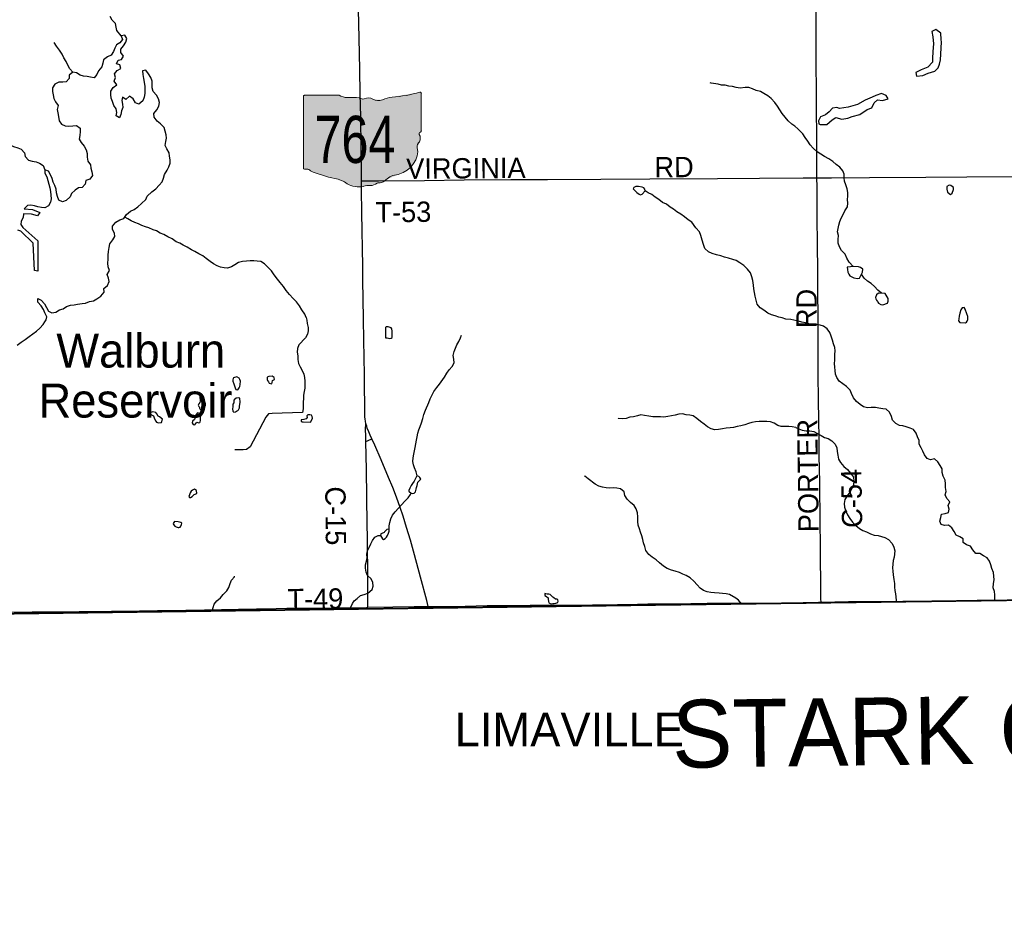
# Model space of a CAD drawing. Header units: feet. Extents: x 2113747 to 2516209, y 960708 to 1356798.
# Tile 29 of 253: x 2336734 to 2351257, y 1086864 to 1099991. Entities that reach past the tile are written whole.
import ezdxf
from ezdxf.enums import TextEntityAlignment as Align

# ---------------------------------------------------------------- set-up
doc = ezdxf.new("R2010")
doc.units = ezdxf.units.FT
doc.header["$LTSCALE"] = 50
doc.header["$MEASUREMENT"] = 0
doc.linetypes.add('OhDOT_USTN3', pattern=[0.22, 0.165, -0.055])
for name, color, linetype in [('0_Xref', 7, 'Continuous'), ('GM_X_Adjacent_County', 251, 'OhDOT_USTN3'), ('GM_X_Adjacent_County_Text', 251, 'Continuous'), ('GM_X_Corporation_Text', 251, 'Continuous'), ('GM_X_County', 251, 'OhDOT_USTN3'), ('GM_X_County_Road', 3, 'Continuous'), ('GM_X_County_Road_Text', 3, 'Continuous'), ('GM_X_Major_Lake', 5, 'Continuous'), ('GM_X_Major_Lake_Text', 5, 'Continuous'), ('GM_X_Minor_Lake', 5, 'Continuous'), ('GM_X_Minor_River', 5, 'Continuous'), ('GM_X_State_Location', 251, 'Continuous'), ('GM_X_State_Route', 1, 'Continuous'), ('GM_X_State_Shield', 251, 'Continuous'), ('GM_X_Township', 251, 'OhDOT_USTN3'), ('GM_X_Township_Road', 4, 'Continuous'), ('GM_X_Township_Road_Text', 4, 'Continuous')]:
    doc.layers.add(name, color=color, linetype=linetype)
doc.styles.add('Styledgn030', font='dgn030.shx')
doc.styles.add('Styledgn031', font='dgn031.shx')

# ---------------------------------------------------------------- blocks, each defined once
blk = doc.blocks.new('DGN_COMPLEXSHAPE30')
at = {"layer": 'GM_X_State_Shield', "color": 7, "linetype": 'Continuous', "lineweight": 13}
for p, q in [((2233845, 1109269), (2233845, 1109269)), ((2233845, 1109269), (2233845, 1108212)), ((2234372, 1109287), (2233862, 1109287)), ((2233862, 1109287), (2233862, 1109287)), ((2234372, 1109287), (2234372, 1109287)), ((2235563, 1109331), (2235563, 1109331)), ((2235585, 1108760), (2235585, 1109313)), ((2235585, 1109313), (2235585, 1109313)), ((2234497, 1109253), (2234497, 1109253)), ((2234674, 1109248), (2234674, 1109248)), ((2234743, 1109236), (2234743, 1109236)), ((2234868, 1109231), (2234868, 1109231)), ((2235011, 1109219), (2235011, 1109219)), ((2235153, 1109259), (2235153, 1109259)), ((2235555, 1108708), (2235555, 1108708)), ((2235572, 1108743), (2235572, 1108743)), ((2235585, 1108760), (2235585, 1108761)), ((2235585, 1108761), (2235585, 1108760)), ((2235559, 1108601), (2235559, 1108601)), ((2235525, 1108516), (2235525, 1108516)), ((2233845, 1108212), (2233845, 1108212)), ((2233861, 1108194), (2233861, 1108194)), ((2233897, 1108196), (2233897, 1108196)), ((2233949, 1108173), (2233949, 1108173)), ((2235244, 1108117), (2235244, 1108117)), ((2234311, 1108061), (2234311, 1108061)), ((2234493, 1107982), (2234493, 1107982)), ((2234933, 1107988), (2234933, 1107988)), ((2234976, 1107993), (2234976, 1107993)), ((2235063, 1108038), (2235063, 1108038)), ((2234734, 1107943), (2234734, 1107943)), ((2234829, 1107954), (2234829, 1107954))]:
    blk.add_line(p, q, dxfattribs=at)
for centre, major_axis, start_param, end_param in [((2233865, 1109271), (20.2, 0), 1.712693, 3.28349), ((2234493, 1109410), (196, 0), 4.042523, 4.731795), ((2234965, 1110727), (1845, 0), 4.814394, 5.042369), ((2235566, 1109315), (19.4, 0), 6.141152, 7.989035), ((2234558, 1108694), (702, 0), 1.404758, 1.657858), ((2234717, 1109276), (56.4, 0), 3.836095, 5.185415), ((2234800, 1109154), (117, 0), 0.950623, 2.079405), ((2234952, 1109322), (141, 0), 4.081561, 5.145723), ((2235201, 1108964), (371, 0), 1.699011, 2.107814), ((2235581, 1108720), (30, 0), 1.883978, 3.671073), ((2235390, 1108650), (180, 0), 5.934695, 6.695948), ((2235565, 1108758), (20.7, 0), 5.05454, 6.418171), ((2235655, 1108529), (131, 0), 2.387724, 3.262537), ((2235069, 1108459), (462, 0), 5.101752, 6.440018), ((2233865, 1108210), (20.3, 0), 3.00124, 4.508301), ((2233868, 1108318), (155, 0), 4.665946, 4.897461), ((2233900, 1108151), (56, 0), 0.519207, 1.627899), ((2234607, 1109100), (1333, 0), 4.195997, 4.488961), ((2235263, 1107915), (253, 0), 1.647645, 2.488434), ((2234209, 1107737), (417, 0), 0.823519, 1.323587), ((2234660, 1108146), (265, 0), 4.026481, 4.996735), ((2234832, 1108067), (141, 0), 4.691044, 5.507374), ((2234960, 1107964), (39.7, 0), 1.147584, 2.315152), ((2234943, 1108110), (149, 0), 4.937069, 5.64225), ((2234813, 1107781), (217, 0), 1.495662, 1.94098)]:
    blk.add_ellipse(centre, major_axis=major_axis, ratio=0.8, start_param=start_param, end_param=end_param, dxfattribs=at)
blk = doc.blocks.new('M1-H5_316')
at = {"layer": 'GM_X_State_Shield', "linetype": 'Continuous', "true_color": 0x1e0000}
h = blk.add_hatch(color=18, dxfattribs=at)
edge = h.paths.add_edge_path(flags=0)
edge.add_line((889, 90), (889, 642))
edge.add_line((889, 642), (889, 643))
edge.add_ellipse((870, 645), major_axis=(19.4, 0), ratio=0.8, start_angle=351.8621, end_angle=457.738)
edge.add_line((868, 660), (868, 660))
edge.add_ellipse((270, 2057), major_axis=(1845, 0), ratio=0.8, start_angle=635.8445, end_angle=648.9065, ccw=False)
edge.add_line((457, 588), (457, 588))
edge.add_ellipse((505, 294), major_axis=(371, 0), ratio=0.8, start_angle=97.3462, end_angle=120.7689)
edge.add_line((315, 549), (315, 549))
edge.add_ellipse((256, 651), major_axis=(141, 0), ratio=0.8, start_angle=593.8562, end_angle=654.8282, ccw=False)
edge.add_line((173, 560), (173, 560))
edge.add_ellipse((104, 484), major_axis=(117, 0), ratio=0.8, start_angle=54.4667, end_angle=119.1411)
edge.add_line((47, 566), (47, 566))
edge.add_ellipse((22, 606), major_axis=(56.4, 0), ratio=0.8, start_angle=579.7921, end_angle=657.1024, ccw=False)
edge.add_line((-22, 577), (-22, 577))
edge.add_ellipse((-138, 23), major_axis=(702, 0), ratio=0.8, start_angle=80.4867, end_angle=94.9883)
edge.add_line((-199, 583), (-199, 583))
edge.add_ellipse((-203, 739), major_axis=(196, 0), ratio=0.8, start_angle=591.6195, end_angle=631.1119, ccw=False)
edge.add_line((-324, 616), (-324, 616))
edge.add_line((-324, 616), (-834, 616))
edge.add_line((-834, 616), (-834, 616))
edge.add_ellipse((-831, 600), major_axis=(20.2, 0), ratio=0.8, start_angle=98.1301, end_angle=188.1301)
edge.add_line((-851, 598), (-851, 598))
edge.add_line((-851, 598), (-851, -459))
edge.add_line((-851, -459), (-851, -459))
edge.add_ellipse((-831, -461), major_axis=(20.3, 0), ratio=0.8, start_angle=171.9584, end_angle=258.3066)
edge.add_line((-835, -477), (-835, -477))
edge.add_ellipse((-828, -353), major_axis=(155, 0), ratio=0.8, start_angle=267.339, end_angle=280.6039)
edge.add_line((-799, -475), (-799, -475))
edge.add_ellipse((-796, -520), major_axis=(56, 0), ratio=0.8, start_angle=389.7484, end_angle=453.2717, ccw=False)
edge.add_line((-747, -497), (-747, -497))
edge.add_ellipse((-89, 430), major_axis=(1333, 0), ratio=0.8, start_angle=240.4129, end_angle=257.1985)
edge.add_line((-384, -610), (-384, -610))
edge.add_ellipse((-487, -933), major_axis=(417, 0), ratio=0.8, start_angle=407.1842, end_angle=435.836, ccw=False)
edge.add_line((-203, -689), (-203, -689))
edge.add_ellipse((-36, -525), major_axis=(265, 0), ratio=0.8, start_angle=230.7004, end_angle=286.2918)
edge.add_line((39, -728), (39, -728))
edge.add_ellipse((117, -890), major_axis=(217, 0), ratio=0.8, start_angle=445.6951, end_angle=471.2099, ccw=False)
edge.add_line((134, -717), (134, -717))
edge.add_ellipse((137, -604), major_axis=(141, 0), ratio=0.8, start_angle=268.777, end_angle=315.5493)
edge.add_line((237, -683), (237, -683))
edge.add_ellipse((264, -706), major_axis=(39.7, 0), ratio=0.8, start_angle=425.7517, end_angle=492.6484, ccw=False)
edge.add_line((280, -677), (280, -677))
edge.add_ellipse((247, -561), major_axis=(149, 0), ratio=0.8, start_angle=282.8732, end_angle=323.2771)
edge.add_line((367, -632), (367, -632))
edge.add_ellipse((568, -755), major_axis=(253, 0), ratio=0.8, start_angle=454.4031, end_angle=502.5768, ccw=False)
edge.add_line((548, -554), (548, -554))
edge.add_ellipse((373, -212), major_axis=(462, 0), ratio=0.8, start_angle=292.3089, end_angle=368.9858)
edge.add_line((829, -154), (829, -154))
edge.add_ellipse((959, -142), major_axis=(131, 0), ratio=0.8, start_angle=496.8065, end_angle=546.9296, ccw=False)
edge.add_line((863, -70), (863, -70))
edge.add_ellipse((694, -21), major_axis=(180, 0), ratio=0.8, start_angle=340.033, end_angle=383.6496)
edge.add_line((859, 37), (859, 37))
edge.add_ellipse((885, 49), major_axis=(30, 0), ratio=0.8, start_angle=467.944, end_angle=570.337, ccw=False)
edge.add_line((876, 72), (876, 72))
edge.add_ellipse((869, 88), major_axis=(20.7, 0), ratio=0.8, start_angle=289.6038, end_angle=367.7341)
edge.add_line((889, 90), (889, 90))
edge.add_line((889, 90), (889, 90))
at = {"layer": 'GM_X_State_Shield', "color": 7, "linetype": 'Continuous', "lineweight": 13}
blk.add_blockref('DGN_COMPLEXSHAPE30', (-2234696, -1108671), dxfattribs=at)
at = {"layer": 'GM_X_State_Shield', "color": 9, "linetype": 'Continuous', "lineweight": 13, "style": 'Styledgn030', "width": 0.767998}
blk.add_text('764', height=696.1, dxfattribs=at).set_placement((-90, -384), align=Align.CENTER)
blk = doc.blocks.new('POR')
at = {"layer": 'GM_X_Adjacent_County', "flags": 128}
blk.add_lwpolyline([(2346501, 996686), (2346283, 996665), (2345680, 996660), (2344145, 996646), (2344130, 996649), (2344060, 996659), (2344005, 996663), (2343946, 996664), (2343923, 996665), (2343899, 996665), (2343806, 996663), (2343772, 996662), (2343731, 996662), (2343640, 996661), (2343440, 996660), (2343358, 996661), (2343347, 996661), (2343337, 996662), (2343275, 996668), (2343254, 996670), (2343129, 996670), (2342883, 996665), (2342703, 996664), (2342492, 996666), (2342051, 996672), (2342025, 996674), (2342005, 996677), (2341988, 996683), (2338743, 996679), (2335510, 996692), (2333434, 996701), (2332100, 996700), (2329181, 996697), (2329152, 995411), (2329124, 994175), (2326840, 994249), (2326566, 994258), (2323302, 994364), (2318495, 994521), (2318418, 991580), (2318389, 990457), (2318357, 989169), (2318255, 985163), (2318188, 982547), (2318166, 981646), (2318061, 978159), (2317909, 973125), (2317887, 972409), (2317774, 968635), (2317750, 967874), (2315491, 967887), (2314260, 967896), (2311196, 967914), (2309088, 967943), (2307368, 967969), (2304256, 968014), (2303811, 968017), (2303354, 968019), (2303003, 968024), (2302648, 968030), (2302233, 968036), (2301830, 968022), (2300402, 968044), (2300069, 968049), (2297101, 968095), (2296592, 968103), (2292919, 968108), (2288216, 968150), (2287501, 968160), (2286951, 968168), (2285626, 968187), (2280722, 968218), (2272659, 968235), (2270238, 968238), (2265711, 968240), (2264331, 968240), (2260640, 968285), (2260946, 968539), (2261456, 968823), (2262477, 969650), (2262984, 969822), (2263502, 969934), (2264011, 970226), (2264085, 970742), (2263732, 971249), (2263225, 971652), (2263021, 971730), (2262781, 971821), (2262721, 971844), (2262214, 971872), (2261703, 971959), (2260105, 972490), (2259584, 972510), (2259079, 972653), (2258559, 972903), (2258050, 972955), (2257525, 973068), (2256998, 973008), (2256626, 972503), (2255796, 970471), (2255025, 968928), (2254521, 968572), (2253837, 968476), (2253355, 968407), (2252800, 968322), (2251259, 968089), (2245496, 967220), (2243670, 966925), (2240387, 966394), (2235785, 965650), (2235507, 965607), (2232817, 965186), (2232372, 965117), (2231408, 964969), (2231146, 964928), (2230233, 964788), (2224423, 963889), (2224410, 963887), (2223431, 963729), (2220392, 963239), (2216348, 962587), (2213677, 962155), (2211388, 961785), (2205329, 960811), (2204689, 960708), (2204662, 968294), (2204646, 972822), (2204646, 972877), (2204618, 980822), (2204600, 985576), (2204621, 987650), (2204548, 994125), (2204539, 995545), (2204528, 997304), (2204524, 998046), (2204498, 1002246), (2204460, 1006231), (2204446, 1007585), (2204396, 1012421), (2204391, 1012891), (2204405, 1018278), (2204394, 1019758), (2204396, 1020517), (2204379, 1020841), (2204391, 1021803), (2204388, 1022494), (2204388, 1022770), (2204388, 1022837), (2204387, 1023044), (2204303, 1026249), (2204359, 1029499), (2204344, 1030439), (2204262, 1034310), (2204255, 1035776), (2204229, 1040690), (2204199, 1046565), (2204184, 1049044), (2204131, 1055650), (2204109, 1058317), (2204108, 1058407), (2204102, 1059211), (2204097, 1059892), (2204085, 1062073), (2204074, 1062671), (2204592, 1062652), (2205426, 1062621), (2210448, 1062486), (2212077, 1062442), (2214252, 1062298), (2216024, 1062234), (2218716, 1062135), (2224371, 1061928), (2226221, 1061860), (2226856, 1061837), (2228638, 1061772), (2234873, 1061544), (2237828, 1061436), (2239174, 1061390), (2240259, 1061347), (2240479, 1061338), (2245773, 1061157), (2247613, 1061077), (2251064, 1060965), (2252022, 1060939), (2254917, 1060860), (2259350, 1060738), (2259905, 1060723), (2262069, 1060670), (2262468, 1060662), (2262494, 1060660), (2262578, 1060658), (2262905, 1060648), (2263523, 1060622), (2264179, 1060605), (2264764, 1060590), (2266030, 1060558), (2267009, 1060529), (2267105, 1064278), (2267119, 1064405), (2267123, 1064546), (2267218, 1067680), (2267224, 1068546), (2267310, 1072879), (2267407, 1076551), (2267570, 1083741), (2267583, 1084035), (2267594, 1084592), (2267628, 1085890), (2267674, 1087762), (2267760, 1089304), (2267778, 1090418), (2268200, 1090405), (2270733, 1090435), (2271751, 1090471), (2272585, 1090487), (2273842, 1090511), (2274067, 1090515), (2275300, 1090545), (2275354, 1090544), (2275965, 1090561), (2276111, 1090564), (2279737, 1090638), (2280571, 1090646), (2281184, 1090660), (2283974, 1090692), (2287536, 1090733), (2291695, 1090779), (2294190, 1090795), (2294565, 1090800), (2298147, 1090820), (2299145, 1090827), (2299895, 1090831), (2301402, 1090840), (2307056, 1090903), (2313863, 1090917), (2318107, 1090974), (2324108, 1091056), (2326732, 1091091), (2326938, 1091094), (2328615, 1091117), (2328725, 1091118), (2331837, 1091161), (2333216, 1091180), (2335157, 1091206), (2341799, 1091296), (2342697, 1091308), (2345661, 1091348), (2348514, 1091386), (2352195, 1091435), (2355371, 1091477), (2358848, 1091522), (2358880, 1089100), (2358989, 1081862), (2359077, 1075795), (2359100, 1074264), (2359117, 1073113), (2359120, 1072859), (2359123, 1070999), (2359121, 1070553), (2359149, 1069014), (2359151, 1068908), (2359157, 1068672), (2359167, 1068297), (2359175, 1067907), (2359177, 1067589), (2359186, 1066908), (2359192, 1066862), (2359197, 1066642), (2359199, 1066419), (2359201, 1066097), (2359204, 1065780), (2359209, 1065466), (2359220, 1064937), (2359220, 1064806), (2359227, 1064612), (2359227, 1064330), (2359261, 1063309), (2359263, 1063113), (2359267, 1062870), (2359287, 1061492), (2359309, 1060000), (2359372, 1054688), (2359375, 1054438), (2359384, 1053642), (2359405, 1051846), (2359411, 1051373), (2359435, 1049379), (2359498, 1044029), (2359500, 1043884), (2359531, 1041219), (2359561, 1038682), (2359563, 1038569), (2359598, 1035611), (2359633, 1032629), (2359687, 1028035), (2359700, 1026946), (2359745, 1022879), (2359781, 1019525), (2359871, 1011833), (2360041, 1004528), (2360047, 1003475), (2360075, 1000767), (2360086, 1000743), (2360092, 1000724), (2360095, 1000700), (2360092, 1000665), (2360090, 1000651), (2360085, 1000617), (2360080, 1000554), (2360079, 1000500), (2360082, 1000454), (2360084, 1000441), (2360087, 1000429), (2360088, 1000406), (2360088, 1000358), (2360097, 998033), (2360102, 996698), (2359652, 996691), (2358952, 996686), (2358943, 996687), (2358419, 996691), (2358033, 996691), (2357318, 996684), (2357119, 996682), (2357033, 996681), (2356729, 996679), (2356356, 996674), (2355850, 996669), (2355636, 996665), (2355399, 996667), (2355207, 996668), (2354923, 996669), (2354630, 996666), (2354311, 996664), (2353876, 996661), (2353810, 996664), (2353790, 996667), (2353730, 996667), (2353580, 996667), (2353354, 996664), (2353227, 996661), (2352936, 996661), (2352543, 996665), (2351984, 996653), (2350868, 996644), (2350165, 996644), (2349779, 996645), (2349617, 996647), (2349487, 996647), (2349403, 996652), (2349327, 996658), (2349265, 996660), (2349206, 996662), (2349161, 996661), (2349080, 996658), (2348736, 996661), (2347330, 996649), (2347068, 996654), (2346837, 996655), (2346771, 996660), (2346660, 996673), (2346582, 996686), (2346523, 996692), (2346501, 996686)], dxfattribs=at)
at = {"layer": 'GM_X_County', "flags": 128}
blk.add_lwpolyline([(2353397, 1222451), (2356858, 1222526), (2358764, 1222568), (2364180, 1222723), (2365829, 1222755), (2369645, 1222836), (2372194, 1222881), (2374472, 1222924), (2379690, 1223029), (2379735, 1219826), (2379742, 1219374), (2379833, 1216178), (2380014, 1209139), (2380003, 1203413), (2380022, 1202249), (2380179, 1195356), (2380181, 1194352), (2380359, 1187412), (2380412, 1186569), (2380419, 1184193), (2380463, 1181823), (2380682, 1170163), (2380746, 1166807), (2380771, 1165044), (2380824, 1161382), (2380824, 1161039), (2380878, 1157552), (2380892, 1156694), (2381026, 1152330), (2381034, 1152023), (2381158, 1145150), (2381235, 1140057), (2381269, 1137568), (2381334, 1132856), (2381336, 1132676), (2381343, 1132210), (2381380, 1130882), (2381388, 1130504), (2381409, 1129491), (2381422, 1128859), (2381524, 1123853), (2381544, 1122872), (2381624, 1118858), (2381679, 1116097), (2382044, 1104151), (2382074, 1096083), (2382125, 1091787), (2380307, 1091766), (2379221, 1091753), (2378988, 1091751), (2374063, 1091696), (2368829, 1091637), (2365146, 1091594), (2364291, 1091584), (2363494, 1091575), (2360811, 1091544), (2360599, 1091542), (2358848, 1091522), (2355371, 1091477), (2352195, 1091435), (2348514, 1091386), (2345661, 1091348), (2342697, 1091308), (2341799, 1091296), (2335157, 1091206), (2333216, 1091180), (2331837, 1091161), (2328725, 1091118), (2328615, 1091117), (2326938, 1091094), (2326732, 1091091), (2324108, 1091056), (2318107, 1090974), (2313863, 1090917), (2307056, 1090903), (2301402, 1090840), (2299895, 1090831), (2299145, 1090827), (2298147, 1090820), (2294565, 1090800), (2294190, 1090795), (2291695, 1090779), (2287536, 1090733), (2283974, 1090692), (2281184, 1090660), (2280571, 1090646), (2279737, 1090638), (2276111, 1090564), (2275965, 1090561), (2275354, 1090544), (2275300, 1090545), (2274067, 1090515), (2274049, 1092053), (2274045, 1093010), (2274019, 1094549), (2274003, 1096382), (2273944, 1101977), (2273923, 1103969), (2273928, 1105260), (2273895, 1107881), (2273890, 1108659), (2273892, 1109492), (2273890, 1109708), (2273889, 1109866), (2273885, 1110318), (2273884, 1110420), (2273881, 1110748), (2273878, 1111173), (2273872, 1111794), (2273868, 1112294), (2273861, 1113069), (2273860, 1113281), (2273857, 1113575), (2273857, 1113636), (2273852, 1114201), (2273851, 1114281), (2273848, 1114656), (2273845, 1115019), (2273878, 1116829), (2273877, 1118817), (2273859, 1119170), (2273866, 1121327), (2273809, 1124393), (2273800, 1125028), (2273794, 1125938), (2273794, 1126045), (2273791, 1126395), (2273784, 1127599), (2273782, 1127896), (2273782, 1128013), (2273776, 1128908), (2273762, 1131307), (2273735, 1134958), (2273727, 1137672), (2273708, 1143906), (2273707, 1144117), (2273652, 1147706), (2273648, 1148193), (2273645, 1148717), (2273636, 1149823), (2273632, 1150488), (2273596, 1155295), (2273585, 1158808), (2273560, 1160546), (2273539, 1163372), (2273486, 1167056), (2273465, 1168621), (2273462, 1168895), (2273426, 1173044), (2273428, 1173104), (2273415, 1174720), (2273392, 1176176), (2273394, 1176620), (2273384, 1177023), (2273358, 1177776), (2273351, 1179125), (2273359, 1179654), (2273321, 1182083), (2273216, 1187364), (2273164, 1190519), (2273176, 1191453), (2273228, 1192712), (2273152, 1195400), (2273193, 1198453), (2273071, 1206556), (2272991, 1215563), (2272975, 1216501), (2272977, 1217406), (2272968, 1218487), (2272962, 1219225), (2272959, 1219527), (2272955, 1219996), (2272952, 1220381), (2272949, 1220734), (2272946, 1221095), (2272941, 1221646), (2274226, 1221624), (2276584, 1221584), (2279436, 1221567), (2287284, 1221586), (2287634, 1221587), (2288155, 1221588), (2289133, 1221589), (2291838, 1221592), (2294724, 1221588), (2295595, 1221591), (2298613, 1221605), (2299175, 1221609), (2303374, 1221676), (2308426, 1221766), (2313088, 1221841), (2315600, 1221874), (2319071, 1221920), (2326584, 1222061), (2327982, 1222076), (2333341, 1222133), (2335682, 1222157), (2338510, 1222201), (2341239, 1222245), (2343737, 1222286), (2344324, 1222288), (2349300, 1222361), (2350843, 1222395), (2353397, 1222451)], dxfattribs=at)
at = {"layer": 'GM_X_County_Road', "flags": 128}
for points in [[(2348494, 1097658), (2348493, 1097857), (2348490, 1098254), (2348487, 1098684), (2348486, 1098969), (2348483, 1099314), (2348481, 1099711), (2348480, 1100134), (2348478, 1100449), (2348478, 1100639), (2348477, 1100997), (2348473, 1101394), (2348468, 1101791), (2348463, 1102175), (2348456, 1102834), (2348447, 1103313), (2348441, 1103621), (2348438, 1104002), (2348434, 1104307)], [(2348554, 1091396), (2348552, 1091446), (2348551, 1091731), (2348548, 1091993), (2348547, 1092239), (2348541, 1092570), (2348536, 1093164), (2348527, 1093561), (2348526, 1093748), (2348519, 1094150), (2348517, 1094314), (2348513, 1094825), (2348510, 1095209), (2348510, 1095406), (2348509, 1095685), (2348507, 1095895), (2348506, 1096338), (2348503, 1096617), (2348498, 1097132), (2348495, 1097526), (2348494, 1097658)], [(2341840, 1093768), (2341838, 1093840), (2341835, 1093954), (2341836, 1093979), (2341838, 1094000), (2341840, 1094031)], [(2341840, 1093768), (2341874, 1093783), (2341928, 1093805)], [(2341871, 1091320), (2341871, 1091394), (2341870, 1091725), (2341865, 1092344), (2341861, 1092548), (2341849, 1093351), (2341840, 1093768)]]:
    blk.add_lwpolyline(points, dxfattribs=at)
at = {"layer": 'GM_X_Major_Lake'}
for p, q in [((2336907, 1097120), (2336789, 1097124)), ((2336800, 1097201), (2336922, 1097190)), ((2336999, 1097097), (2336907, 1097120)), ((2336922, 1097190), (2337033, 1097147)), ((2337033, 1097147), (2336999, 1097097)), ((2336779, 1096924), (2337000, 1096728)), ((2336934, 1096695), (2336750, 1096871)), ((2336951, 1096292), (2336934, 1096695)), ((2337000, 1096728), (2337003, 1096281)), ((2337003, 1096281), (2336951, 1096292))]:
    blk.add_line(p, q, dxfattribs=at)
at = {"layer": 'GM_X_Major_Lake', "flags": 128}
for points in [[(2338064, 1096685), (2338107, 1096740), (2338135, 1096790), (2338130, 1096842), (2338104, 1096894), (2338103, 1096944), (2338152, 1097001), (2338212, 1097036), (2338272, 1097058), (2338311, 1097115), (2338366, 1097166), (2338422, 1097189), (2338478, 1097230), (2338533, 1097280), (2338594, 1097337), (2338616, 1097388), (2338683, 1097449), (2338744, 1097496), (2338790, 1097548), (2338835, 1097599), (2338856, 1097653), (2338868, 1097706), (2338909, 1097768), (2338936, 1097819), (2338952, 1097873), (2338953, 1097923), (2338944, 1097977), (2338940, 1098027), (2338903, 1098083), (2338881, 1098135), (2338888, 1098191), (2338901, 1098242), (2338895, 1098292), (2338880, 1098346), (2338865, 1098398), (2338811, 1098453), (2338760, 1098494), (2338716, 1098554), (2338713, 1098604), (2338758, 1098659), (2338788, 1098713), (2338795, 1098770), (2338782, 1098824), (2338754, 1098877), (2338703, 1098929), (2338690, 1098985), (2338690, 1099035), (2338687, 1099085), (2338667, 1099137), (2338636, 1099193), (2338595, 1099244), (2338543, 1099236), (2338550, 1099182), (2338559, 1099124), (2338572, 1099068), (2338580, 1099006), (2338581, 1098903), (2338568, 1098845), (2338551, 1098795), (2338493, 1098744), (2338443, 1098763), (2338408, 1098825), (2338354, 1098862), (2338301, 1098812), (2338250, 1098847), (2338239, 1098797), (2338251, 1098745), (2338256, 1098695), (2338237, 1098644), (2338225, 1098592), (2338206, 1098540), (2338156, 1098571), (2338167, 1098621), (2338158, 1098673), (2338124, 1098725), (2338101, 1098783), (2338082, 1098835), (2338078, 1098885), (2338079, 1098935), (2338113, 1098990), (2338168, 1099031), (2338127, 1099082), (2338149, 1099137), (2338130, 1099190), (2338171, 1099243), (2338225, 1099268), (2338212, 1099324), (2338162, 1099339), (2338184, 1099392), (2338236, 1099402), (2338267, 1099453), (2338228, 1099505), (2338228, 1099555), (2338263, 1099605), (2338300, 1099660), (2338314, 1099712), (2338285, 1099764), (2338233, 1099751), (2338252, 1099699), (2338213, 1099647), (2338161, 1099622)], [(2338161, 1099622), (2338138, 1099570), (2338118, 1099519), (2338083, 1099467), (2338031, 1099442), (2337972, 1099397), (2337960, 1099347), (2337945, 1099294), (2337896, 1099234), (2337872, 1099183), (2337831, 1099133), (2337779, 1099140), (2337729, 1099153), (2337677, 1099155), (2337624, 1099172), (2337572, 1099206), (2337516, 1099215), (2337462, 1099174), (2337465, 1099124), (2337420, 1099073), (2337368, 1099067), (2337310, 1099068), (2337252, 1099039), (2337219, 1098987), (2337217, 1098932), (2337228, 1098880), (2337237, 1098828), (2337261, 1098777), (2337302, 1098725), (2337289, 1098667), (2337295, 1098617), (2337308, 1098561), (2337315, 1098498), (2337349, 1098447), (2337403, 1098423), (2337453, 1098420), (2337517, 1098425), (2337571, 1098431), (2337626, 1098390), (2337624, 1098340), (2337621, 1098284), (2337612, 1098229), (2337640, 1098178), (2337685, 1098122), (2337712, 1098068), (2337728, 1098014), (2337727, 1097960), (2337740, 1097904), (2337780, 1097851), (2337783, 1097798), (2337799, 1097744), (2337808, 1097690), (2337767, 1097638), (2337711, 1097619), (2337700, 1097565), (2337654, 1097512), (2337602, 1097509), (2337551, 1097477), (2337499, 1097428), (2337478, 1097377), (2337417, 1097323), (2337365, 1097302), (2337309, 1097327), (2337294, 1097383), (2337279, 1097437), (2337271, 1097489), (2337250, 1097543), (2337229, 1097595), (2337215, 1097647), (2337186, 1097699), (2337159, 1097753), (2337107, 1097776), (2337106, 1097724), (2337132, 1097672), (2337151, 1097618), (2337162, 1097564), (2337180, 1097510), (2337187, 1097456), (2337192, 1097402), (2337198, 1097348), (2337189, 1097296), (2337158, 1097245), (2337104, 1097216), (2337054, 1097220), (2337002, 1097231), (2336950, 1097245), (2336899, 1097254), (2336848, 1097251), (2336800, 1097201)], [(2336789, 1097124), (2336784, 1097074), (2336754, 1097019), (2336751, 1096967), (2336779, 1096924)], [(2336750, 1096871), (2336738, 1096875), (2336706, 1096886)], [(2337103, 1095533), (2337126, 1095564), (2337135, 1095608), (2337106, 1095664), (2337084, 1095716), (2337053, 1095768), (2337003, 1095821), (2337000, 1095875), (2337052, 1095854), (2337101, 1095797), (2337128, 1095745), (2337158, 1095691), (2337210, 1095664), (2337266, 1095676), (2337322, 1095707), (2337374, 1095722), (2337425, 1095758), (2337485, 1095777), (2337537, 1095782), (2337589, 1095795), (2337653, 1095801), (2337707, 1095810), (2337766, 1095831), (2337822, 1095840), (2337874, 1095870), (2337931, 1095913), (2337981, 1095968), (2337976, 1096022), (2338027, 1096067), (2338053, 1096125), (2338042, 1096177), (2338026, 1096229), (2338057, 1096288), (2338038, 1096342), (2338032, 1096400), (2338039, 1096456), (2338040, 1096516), (2338045, 1096572), (2338055, 1096631), (2338064, 1096685)], [(2336698, 1095189), (2336754, 1095234), (2336815, 1095273), (2336875, 1095314), (2336930, 1095353), (2336981, 1095395), (2337033, 1095440), (2337080, 1095491), (2337103, 1095533)]]:
    blk.add_lwpolyline(points, dxfattribs=at)
at = {"layer": 'GM_X_Minor_Lake'}
for p, q in [((2350315, 1099397), (2350332, 1099658)), ((2349234, 1098665), (2349304, 1098688)), ((2350409, 1097530), (2350409, 1097488)), ((2345838, 1097440), (2345872, 1097416)), ((2349105, 1096344), (2349035, 1096351)), ((2349465, 1095783), (2349535, 1095810)), ((2350600, 1095521), (2350684, 1095518)), ((2342131, 1095295), (2342155, 1095294)), ((2339894, 1094616), (2339913, 1094560)), ((2340456, 1094731), (2340408, 1094727)), ((2339977, 1094285), (2339984, 1094346)), ((2339434, 1094245), (2339467, 1094281)), ((2338721, 1094101), (2338741, 1094066)), ((2339402, 1094078), (2339403, 1094121)), ((2341021, 1094052), (2341043, 1094084)), ((2339262, 1093033), (2339249, 1093008)), ((2342485, 1093023), (2342501, 1093009)), ((2339042, 1092507), (2339069, 1092499)), ((2342101, 1092420), (2342061, 1092403)), ((2344527, 1091441), (2344534, 1091405))]:
    blk.add_line(p, q, dxfattribs=at)
at = {"layer": 'GM_X_Minor_Lake', "flags": 128}
for points in [[(2350332, 1099658), (2350325, 1099698), (2350321, 1099792), (2350246, 1099845), (2350186, 1099818), (2350204, 1099738), (2350212, 1099636), (2350202, 1099519), (2350198, 1099417), (2350197, 1099366), (2350131, 1099291), (2350030, 1099249), (2349954, 1099209), (2349963, 1099157), (2350053, 1099169), (2350135, 1099201), (2350234, 1099233), (2350283, 1099278), (2350302, 1099336), (2350315, 1099397)], [(2349304, 1098688), (2349338, 1098763), (2349385, 1098808), (2349458, 1098796), (2349543, 1098822), (2349516, 1098871), (2349446, 1098900), (2349364, 1098874), (2349306, 1098849), (2349207, 1098803), (2349092, 1098740), (2348955, 1098699), (2348825, 1098679), (2348785, 1098696), (2348725, 1098685), (2348672, 1098630), (2348619, 1098588), (2348547, 1098559), (2348514, 1098496), (2348519, 1098456), (2348539, 1098444), (2348641, 1098446), (2348718, 1098514), (2348770, 1098545), (2348860, 1098521), (2348948, 1098537), (2349012, 1098562), (2349125, 1098592), (2349234, 1098665)], [(2345872, 1097416), (2345890, 1097406), (2345914, 1097415), (2345961, 1097463), (2345957, 1097491), (2345941, 1097509), (2345913, 1097519), (2345861, 1097530), (2345823, 1097528), (2345791, 1097515), (2345785, 1097495), (2345805, 1097469), (2345838, 1097440)], [(2350409, 1097488), (2350420, 1097444), (2350461, 1097409), (2350490, 1097433), (2350507, 1097484), (2350506, 1097516), (2350470, 1097543), (2350445, 1097548), (2350409, 1097530)], [(2349035, 1096351), (2348940, 1096339), (2348942, 1096305), (2348949, 1096265), (2348964, 1096237), (2348978, 1096209), (2349039, 1096184), (2349091, 1096173), (2349119, 1096178), (2349167, 1096267), (2349168, 1096309), (2349136, 1096336), (2349105, 1096344)], [(2349535, 1095810), (2349546, 1095837), (2349542, 1095875), (2349529, 1095901), (2349502, 1095950), (2349400, 1095956), (2349372, 1095932), (2349359, 1095889), (2349363, 1095871), (2349374, 1095853), (2349386, 1095832), (2349390, 1095824), (2349403, 1095810), (2349435, 1095786), (2349465, 1095783)], [(2350684, 1095518), (2350698, 1095527), (2350711, 1095541), (2350721, 1095569), (2350718, 1095611), (2350703, 1095649), (2350680, 1095719), (2350663, 1095743), (2350635, 1095740), (2350614, 1095710), (2350599, 1095661), (2350592, 1095615), (2350585, 1095575), (2350583, 1095549), (2350600, 1095521)], [(2342155, 1095294), (2342191, 1095288), (2342211, 1095290), (2342227, 1095303), (2342227, 1095325), (2342230, 1095359), (2342230, 1095393), (2342225, 1095427), (2342215, 1095443), (2342183, 1095456), (2342167, 1095460), (2342139, 1095458), (2342129, 1095450), (2342131, 1095295)], [(2339913, 1094560), (2339921, 1094536), (2339949, 1094528), (2339971, 1094557), (2339981, 1094577), (2339988, 1094607), (2339990, 1094655), (2339983, 1094683), (2339969, 1094703), (2339937, 1094722), (2339889, 1094706), (2339881, 1094698), (2339877, 1094678), (2339880, 1094656), (2339894, 1094616)], [(2340408, 1094727), (2340392, 1094723), (2340385, 1094710), (2340385, 1094682), (2340391, 1094666), (2340403, 1094645), (2340414, 1094629), (2340454, 1094619), (2340456, 1094635), (2340463, 1094665), (2340491, 1094682), (2340485, 1094710), (2340456, 1094731)], [(2339467, 1094281), (2339477, 1094299), (2339477, 1094317), (2339476, 1094331), (2339460, 1094345), (2339432, 1094367), (2339422, 1094385), (2339420, 1094399), (2339423, 1094415), (2339429, 1094437), (2339419, 1094465), (2339405, 1094471), (2339395, 1094453), (2339393, 1094424), (2339393, 1094412), (2339394, 1094380), (2339394, 1094362), (2339390, 1094344), (2339377, 1094322), (2339365, 1094304), (2339377, 1094283), (2339385, 1094271), (2339386, 1094261), (2339392, 1094248), (2339408, 1094232), (2339434, 1094245)], [(2339984, 1094346), (2339984, 1094368), (2339981, 1094384), (2339979, 1094404), (2339957, 1094412), (2339925, 1094408), (2339899, 1094383), (2339892, 1094365), (2339890, 1094339), (2339878, 1094319), (2339877, 1094279), (2339871, 1094247), (2339878, 1094213), (2339892, 1094199), (2339918, 1094203), (2339930, 1094213), (2339950, 1094222), (2339963, 1094236), (2339975, 1094262), (2339977, 1094285)], [(2338741, 1094066), (2338751, 1094053), (2338783, 1094041), (2338825, 1094048), (2338840, 1094098), (2338794, 1094130), (2338776, 1094142), (2338759, 1094177), (2338741, 1094195), (2338697, 1094203), (2338655, 1094192), (2338667, 1094164), (2338706, 1094147), (2338721, 1094101)], [(2339403, 1094121), (2339404, 1094146), (2339402, 1094155), (2339393, 1094182), (2339359, 1094188), (2339335, 1094163), (2339329, 1094143), (2339321, 1094125), (2339310, 1094093), (2339284, 1094066), (2339277, 1094044), (2339293, 1094018), (2339315, 1094013), (2339347, 1094050), (2339360, 1094049), (2339374, 1094044), (2339390, 1094048), (2339396, 1094058), (2339402, 1094078)], [(2341043, 1094084), (2341045, 1094088), (2341052, 1094110), (2341050, 1094136), (2341036, 1094156), (2341014, 1094162), (2340984, 1094162), (2340970, 1094143), (2340974, 1094121), (2340959, 1094101), (2340923, 1094093), (2340885, 1094086), (2340885, 1094072), (2340887, 1094062), (2340899, 1094058), (2340915, 1094056), (2341021, 1094052)], [(2342501, 1093009), (2342507, 1093006), (2342529, 1093000), (2342553, 1093003), (2342570, 1093023), (2342580, 1093065), (2342588, 1093089), (2342597, 1093118), (2342604, 1093166), (2342650, 1093210), (2342637, 1093236), (2342621, 1093250), (2342599, 1093258), (2342585, 1093252), (2342568, 1093209), (2342550, 1093183), (2342529, 1093149), (2342507, 1093118), (2342488, 1093080), (2342472, 1093044), (2342472, 1093028), (2342483, 1093024), (2342485, 1093023)], [(2339249, 1093008), (2339237, 1092982), (2339228, 1092957), (2339240, 1092938), (2339254, 1092940), (2339278, 1092956), (2339307, 1092987), (2339347, 1093001), (2339340, 1093045), (2339310, 1093063), (2339282, 1093048), (2339265, 1093036), (2339262, 1093033)], [(2339069, 1092499), (2339080, 1092499), (2339100, 1092501), (2339112, 1092515), (2339123, 1092541), (2339125, 1092563), (2339109, 1092571), (2339073, 1092583), (2339019, 1092588), (2338999, 1092556), (2339002, 1092542), (2339024, 1092518), (2339042, 1092507)], [(2342061, 1092403), (2342058, 1092381), (2342070, 1092357), (2342084, 1092331), (2342098, 1092323), (2342124, 1092336), (2342144, 1092356), (2342160, 1092382), (2342173, 1092413), (2342185, 1092445), (2342182, 1092471), (2342150, 1092470), (2342121, 1092440), (2342117, 1092432), (2342111, 1092424), (2342101, 1092420)], [(2344534, 1091405), (2344538, 1091385), (2344558, 1091375), (2344576, 1091373), (2344600, 1091376), (2344618, 1091378), (2344640, 1091380), (2344670, 1091389), (2344675, 1091413), (2344669, 1091429), (2344655, 1091438), (2344639, 1091442), (2344613, 1091458), (2344599, 1091472), (2344576, 1091489), (2344556, 1091509), (2344538, 1091515), (2344514, 1091515), (2344492, 1091518), (2344480, 1091522), (2344480, 1091516), (2344480, 1091492), (2344505, 1091482), (2344527, 1091461), (2344527, 1091441)]]:
    blk.add_lwpolyline(points, dxfattribs=at)
at = {"layer": 'GM_X_Minor_River', "flags": 128}
for points in [[(2338233, 1099751), (2338166, 1099829), (2338158, 1099881), (2338147, 1099933), (2338097, 1099984), (2338068, 1100040)], [(2337516, 1099215), (2337475, 1099267), (2337445, 1099318), (2337418, 1099376), (2337385, 1099428), (2337359, 1099484), (2337322, 1099543), (2337279, 1099599), (2337243, 1099655), (2337245, 1099645)], [(2348125, 1098447), (2348071, 1098496), (2348024, 1098554), (2347981, 1098606), (2347947, 1098659), (2347912, 1098717), (2347872, 1098771), (2347819, 1098828), (2347768, 1098868), (2347710, 1098901), (2347660, 1098932), (2347597, 1098948), (2347545, 1098971), (2347491, 1098990), (2347435, 1098992), (2347361, 1098981), (2347303, 1098992), (2347247, 1099003), (2347195, 1099011), (2347141, 1099022), (2347085, 1099026), (2347034, 1099037), (2346934, 1099052), (2346920, 1099060)], [(2349028, 1096350), (2348970, 1096415), (2348935, 1096473), (2348908, 1096531), (2348855, 1096586), (2348825, 1096641), (2348808, 1096695), (2348807, 1096749), (2348810, 1096804), (2348795, 1096860), (2348808, 1096910), (2348815, 1096960), (2348832, 1097013), (2348851, 1097063), (2348878, 1097116), (2348905, 1097169), (2348944, 1097230), (2348949, 1097284), (2348946, 1097336), (2348951, 1097387), (2348948, 1097441), (2348937, 1097497), (2348917, 1097555), (2348902, 1097606), (2348897, 1097657), (2348896, 1097709), (2348875, 1097762), (2348832, 1097814), (2348779, 1097853), (2348728, 1097898), (2348670, 1097939), (2348607, 1097972), (2348552, 1098007), (2348495, 1098042), (2348440, 1098095), (2348395, 1098146), (2348358, 1098198), (2348320, 1098252), (2348283, 1098305), (2348210, 1098378), (2348165, 1098421), (2348125, 1098447)], [(2336435, 1098125), (2336487, 1098153), (2336543, 1098168), (2336593, 1098144), (2336645, 1098121), (2336707, 1098100), (2336758, 1098078), (2336806, 1098025), (2336817, 1097971), (2336866, 1097917), (2336920, 1097904), (2336976, 1097893), (2337028, 1097873), (2337080, 1097838), (2337107, 1097776)], [(2347708, 1095704), (2347658, 1095740), (2347611, 1095795), (2347596, 1095853), (2347580, 1095913), (2347571, 1095965), (2347560, 1096017), (2347556, 1096075), (2347549, 1096140), (2347534, 1096198), (2347512, 1096257), (2347467, 1096311), (2347414, 1096366), (2347358, 1096402), (2347304, 1096437), (2347253, 1096451), (2347191, 1096474), (2347131, 1096487), (2347075, 1096507), (2347011, 1096522), (2346948, 1096541), (2346894, 1096565), (2346842, 1096612), (2346819, 1096672), (2346798, 1096736), (2346779, 1096804), (2346759, 1096862), (2346706, 1096921), (2346647, 1097003), (2346596, 1097036), (2346542, 1097080), (2346485, 1097123), (2346429, 1097156), (2346379, 1097196), (2346328, 1097225), (2346276, 1097267), (2346217, 1097294), (2346159, 1097339), (2346109, 1097371), (2346058, 1097410), (2346002, 1097438), (2345961, 1097463)], [(2340959, 1095594), (2340938, 1095646), (2340893, 1095708), (2340859, 1095769), (2340816, 1095827), (2340767, 1095878), (2340715, 1095936), (2340662, 1095997), (2340625, 1096053), (2340577, 1096111), (2340536, 1096164), (2340487, 1096228), (2340448, 1096286), (2340396, 1096339), (2340345, 1096387), (2340289, 1096422), (2340239, 1096429), (2340185, 1096431), (2340135, 1096434), (2340077, 1096429), (2340021, 1096423), (2339959, 1096408), (2339907, 1096375), (2339856, 1096344), (2339800, 1096324), (2339750, 1096327), (2339698, 1096340), (2339648, 1096360), (2339595, 1096389), (2339541, 1096421), (2339484, 1096468), (2339434, 1096508), (2339374, 1096535), (2339319, 1096568), (2339269, 1096596), (2339203, 1096635), (2339146, 1096662), (2339096, 1096692), (2339042, 1096715), (2338983, 1096755), (2338919, 1096786), (2338858, 1096821), (2338808, 1096843), (2338752, 1096876), (2338702, 1096891), (2338639, 1096917), (2338589, 1096936), (2338535, 1096956), (2338485, 1096977), (2338432, 1096996), (2338380, 1097022), (2338330, 1097053), (2338286, 1097079)], [(2349445, 1095954), (2349393, 1096000), (2349342, 1096054), (2349291, 1096097), (2349240, 1096130), (2349189, 1096179), (2349150, 1096235)], [(2348197, 1095549), (2348110, 1095565), (2348036, 1095574), (2347980, 1095591), (2347930, 1095602), (2347878, 1095623), (2347823, 1095638), (2347771, 1095661), (2347708, 1095704)], [(2340959, 1095594), (2340969, 1095559), (2340975, 1095508), (2340990, 1095450), (2340991, 1095400), (2340981, 1095348), (2340950, 1095295), (2340852, 1095194), (2340832, 1095141), (2340829, 1095083), (2340838, 1095029), (2340837, 1094975), (2340847, 1094919), (2340872, 1094867), (2340901, 1094816), (2340926, 1094762), (2340936, 1094710), (2340941, 1094658), (2340942, 1094608), (2340938, 1094556), (2340931, 1094506), (2340922, 1094451), (2340919, 1094401), (2340917, 1094349), (2340914, 1094299), (2340913, 1094249), (2340903, 1094195), (2340456, 1094180), (2340404, 1094176), (2340363, 1094125), (2340133, 1093689), (2340081, 1093648), (2340030, 1093642), (2339976, 1093645), (2339906, 1093644)], [(2348326, 1095517), (2348272, 1095528), (2348219, 1095543), (2348197, 1095549)], [(2351116, 1091423), (2351119, 1091502), (2351112, 1091555), (2351095, 1091606), (2351098, 1091673), (2351105, 1091727), (2351102, 1091779), (2351096, 1091835), (2351073, 1091893), (2351058, 1091946), (2351037, 1092000), (2351004, 1092052), (2350952, 1092079), (2350895, 1092114), (2350839, 1092115), (2350794, 1092168), (2350757, 1092220), (2350700, 1092243), (2350649, 1092278), (2350652, 1092328), (2350602, 1092361), (2350549, 1092386), (2350518, 1092440), (2350483, 1092491), (2350432, 1092530), (2350376, 1092529), (2350324, 1092540), (2350307, 1092592), (2350322, 1092643), (2350329, 1092695), (2350383, 1092706), (2350435, 1092717), (2350444, 1092767), (2350431, 1092821), (2350452, 1092874), (2350410, 1092927), (2350385, 1092979), (2350400, 1093029), (2350389, 1093089), (2350390, 1093141), (2350383, 1093195), (2350354, 1093257), (2350341, 1093311), (2350342, 1093361), (2350311, 1093412), (2350278, 1093466), (2350227, 1093509), (2350169, 1093496), (2350117, 1093515), (2350078, 1093568), (2350055, 1093622), (2350032, 1093674), (2350002, 1093729), (2349999, 1093781), (2349978, 1093837), (2349957, 1093891), (2349918, 1093942), (2349868, 1093965), (2349811, 1093982), (2349761, 1094000), (2349709, 1094003), (2349658, 1094030), (2349607, 1094083), (2349594, 1094137), (2349565, 1094200), (2349514, 1094242), (2349464, 1094249), (2349408, 1094260), (2349355, 1094267), (2349295, 1094268), (2349241, 1094265), (2349181, 1094279), (2349130, 1094311), (2349079, 1094358), (2349034, 1094413), (2349001, 1094473), (2348982, 1094524), (2348927, 1094579), (2348876, 1094619), (2348823, 1094656), (2348786, 1094709), (2348769, 1094761), (2348760, 1094813), (2348755, 1094865), (2348754, 1094917), (2348755, 1094969), (2348756, 1095051), (2348762, 1095104), (2348757, 1095156), (2348738, 1095210), (2348721, 1095263), (2348702, 1095321), (2348683, 1095375), (2348642, 1095428), (2348589, 1095467), (2348539, 1095485), (2348483, 1095493), (2348432, 1095499), (2348376, 1095504), (2348326, 1095517)], [(2342599, 1093258), (2342582, 1093320), (2342558, 1093377), (2342541, 1093421), (2342532, 1093473), (2342540, 1093524), (2342549, 1093580), (2342567, 1093680), (2342575, 1093732), (2342588, 1093787), (2342599, 1093837), (2342608, 1093889), (2342622, 1093939), (2342641, 1093990), (2342660, 1094044), (2342681, 1094107), (2342697, 1094167), (2342718, 1094231), (2342768, 1094344), (2342789, 1094395), (2342819, 1094455), (2342844, 1094506), (2342889, 1094562), (2342926, 1094613), (2343001, 1094718), (2343036, 1094773), (2343071, 1094823), (2343115, 1094874), (2343144, 1094928), (2343135, 1094980), (2343128, 1095034), (2343141, 1095093), (2343180, 1095193), (2343209, 1095244), (2343235, 1095294), (2343252, 1095337)], [(2348182, 1093973), (2348130, 1093984), (2348077, 1093988), (2348020, 1093987), (2347968, 1093988), (2347915, 1094002), (2347863, 1094039), (2347807, 1094058), (2347755, 1094061), (2347691, 1094063), (2347639, 1094062), (2347587, 1094059), (2347535, 1094046), (2347483, 1094030), (2347430, 1094013), (2347372, 1094000), (2347316, 1093987), (2347264, 1093975), (2347212, 1093970), (2347154, 1093961), (2347101, 1093954), (2347041, 1093946), (2346985, 1093937), (2346931, 1093952), (2346878, 1093983), (2346828, 1094021), (2346775, 1094062), (2346723, 1094106), (2346668, 1094143), (2346618, 1094154), (2346562, 1094159), (2346508, 1094173), (2346456, 1094168), (2346400, 1094157), (2346348, 1094146), (2346293, 1094134), (2346237, 1094127), (2346185, 1094132), (2346129, 1094131), (2346075, 1094133), (2346015, 1094140), (2345951, 1094151), (2345897, 1094160), (2345845, 1094144), (2345789, 1094133), (2345733, 1094124), (2345677, 1094107), (2345626, 1094101), (2345564, 1094108), (2345559, 1094110)], [(2348182, 1093973), (2348225, 1093955), (2348277, 1093932), (2348333, 1093923), (2348387, 1093922), (2348448, 1093913), (2348502, 1093886), (2348555, 1093853), (2348607, 1093828), (2348658, 1093811), (2348711, 1093775), (2348761, 1093728), (2348787, 1093675), (2348792, 1093617), (2348801, 1093565), (2348812, 1093507), (2348839, 1093455), (2348888, 1093400), (2348943, 1093353), (2348988, 1093299), (2349033, 1093240), (2349038, 1093182), (2349031, 1093128), (2349007, 1093075), (2348980, 1093021), (2348939, 1092966), (2348906, 1092909), (2348895, 1092853), (2348902, 1092797), (2348921, 1092741), (2348946, 1092687), (2348977, 1092632), (2349016, 1092578), (2349067, 1092527), (2349120, 1092482), (2349171, 1092455), (2349223, 1092436), (2349284, 1092403), (2349338, 1092384), (2349394, 1092379), (2349445, 1092366), (2349497, 1092348), (2349548, 1092319), (2349603, 1092260), (2349626, 1092209), (2349641, 1092155), (2349633, 1092062), (2349620, 1092010), (2349611, 1091956), (2349610, 1091903), (2349615, 1091853), (2349618, 1091797), (2349629, 1091729), (2349635, 1091671), (2349638, 1091619), (2349643, 1091569), (2349651, 1091519), (2349656, 1091473), (2349664, 1091422), (2349666, 1091404)], [(2347381, 1091373), (2347336, 1091426), (2347298, 1091455), (2347204, 1091509), (2347154, 1091521), (2347102, 1091526), (2347050, 1091529), (2346980, 1091532), (2346930, 1091538), (2346874, 1091549), (2346820, 1091568), (2346769, 1091601), (2346727, 1091653), (2346678, 1091704), (2346621, 1091754), (2346565, 1091791), (2346515, 1091810), (2346464, 1091832), (2346402, 1091853), (2346346, 1091870), (2346286, 1091893), (2346229, 1091929), (2346173, 1091978), (2346122, 1092021), (2346063, 1092061), (2346013, 1092098), (2345970, 1092160), (2345953, 1092218), (2345937, 1092269), (2345924, 1092323), (2345909, 1092375), (2345891, 1092427), (2345874, 1092479), (2345857, 1092533), (2345852, 1092587), (2345851, 1092657), (2345845, 1092715), (2345826, 1092771), (2345795, 1092823), (2345745, 1092868), (2345694, 1092917), (2345659, 1092969), (2345650, 1093023), (2345594, 1093066), (2345542, 1093080), (2345492, 1093085), (2345436, 1093080), (2345382, 1093083), (2345330, 1093091), (2345274, 1093108), (2345221, 1093139), (2345120, 1093218), (2345068, 1093253), (2345066, 1093259)], [(2342182, 1092471), (2342182, 1092523), (2342193, 1092573), (2342210, 1092625), (2342235, 1092678), (2342271, 1092730), (2342322, 1092783), (2342365, 1092834), (2342413, 1092885), (2342464, 1092935), (2342497, 1092986), (2342507, 1093004)], [(2341606, 1091295), (2341619, 1091324), (2341644, 1091376), (2341666, 1091417), (2341711, 1091450), (2341762, 1091495), (2341816, 1091508), (2341868, 1091529), (2341931, 1091582), (2341948, 1091632), (2341943, 1091686), (2341919, 1091742), (2341866, 1091789), (2341845, 1091841), (2341835, 1091897), (2341834, 1091949), (2341851, 1091999), (2341858, 1092052), (2341856, 1092102), (2341865, 1092152), (2341888, 1092204), (2341912, 1092255), (2341939, 1092305), (2341974, 1092356), (2342022, 1092379), (2342058, 1092381)], [(2339573, 1091268), (2339588, 1091315), (2339601, 1091366), (2339643, 1091418), (2339694, 1091459), (2339735, 1091510), (2339787, 1091562), (2339820, 1091613), (2339839, 1091669), (2339860, 1091720), (2339900, 1091772), (2339903, 1091780)]]:
    blk.add_lwpolyline(points, dxfattribs=at)
at = {"layer": 'GM_X_State_Route', "flags": 128}
for points in [[(2341852, 1093991), (2341840, 1094031), (2341833, 1094064), (2341829, 1094099), (2341827, 1094128), (2341827, 1094144), (2341826, 1094249), (2341826, 1094292), (2341821, 1094581), (2341819, 1094748), (2341810, 1095260), (2341803, 1095578), (2341795, 1096152), (2341794, 1096356), (2341781, 1097139), (2341776, 1097484), (2341777, 1097611), (2341776, 1097698), (2341769, 1098094), (2341764, 1098559), (2341758, 1098896), (2341750, 1099257), (2341743, 1099720), (2341733, 1100143)], [(2342758, 1091333), (2342738, 1091421), (2342648, 1091764), (2342557, 1092094), (2342499, 1092309), (2342440, 1092500), (2342389, 1092663), (2342348, 1092791), (2342294, 1092946), (2342239, 1093087), (2342176, 1093235), (2342065, 1093498), (2341970, 1093711), (2341928, 1093805), (2341903, 1093861), (2341883, 1093909), (2341861, 1093964), (2341852, 1093989), (2341852, 1093991)]]:
    blk.add_lwpolyline(points, dxfattribs=at)
at = {"layer": 'GM_X_Township', "flags": 128}
blk.add_lwpolyline([(2328670, 1118495), (2334911, 1118504), (2335351, 1118517), (2341409, 1118380), (2348258, 1118529), (2348534, 1118533), (2354932, 1118559), (2355016, 1118560), (2355017, 1118477), (2355239, 1104830), (2355321, 1098179), (2355327, 1097667), (2355371, 1091477), (2352195, 1091435), (2348514, 1091386), (2345661, 1091348), (2342697, 1091308), (2341799, 1091296), (2335157, 1091206), (2333216, 1091180), (2331837, 1091161), (2328725, 1091118), (2328615, 1091117), (2328700, 1094332), (2328691, 1097500), (2328691, 1097555), (2328685, 1104162), (2328679, 1107535), (2328676, 1110812), (2328676, 1111411), (2328673, 1115450), (2328670, 1118495)], dxfattribs=at)
at = {"layer": 'GM_X_Township_Road', "flags": 128}
for points in [[(2341777, 1097611), (2342027, 1097611), (2342703, 1097618), (2343290, 1097626), (2343976, 1097631), (2344517, 1097633), (2345305, 1097638), (2346026, 1097642), (2347027, 1097649), (2347647, 1097652), (2348290, 1097656), (2348494, 1097658)], [(2348494, 1097658), (2348710, 1097658), (2349268, 1097660), (2350098, 1097666), (2350705, 1097673), (2351430, 1097679), (2352362, 1097684), (2353307, 1097690), (2353897, 1097692), (2355026, 1097699), (2355345, 1097701), (2355376, 1097701)], [(2348554, 1091396), (2348960, 1091404), (2349272, 1091407), (2349760, 1091413), (2350190, 1091418), (2350531, 1091418), (2350593, 1091419)], [(2350593, 1091419), (2350857, 1091424), (2351312, 1091427), (2351880, 1091431), (2352228, 1091440), (2352252, 1091440)], [(2335209, 1091229), (2335227, 1091230), (2335280, 1091232), (2335503, 1091236), (2335954, 1091239), (2336511, 1091246), (2336918, 1091252), (2337128, 1091254), (2337364, 1091255), (2337610, 1091257), (2338086, 1091264), (2338499, 1091270), (2338768, 1091275), (2339184, 1091279), (2339460, 1091285), (2339961, 1091291), (2340227, 1091297), (2340361, 1091299)], [(2340361, 1091299), (2340676, 1091307), (2341033, 1091305), (2341416, 1091311), (2341856, 1091319), (2341871, 1091320)], [(2341871, 1091320), (2342236, 1091328), (2342550, 1091332), (2342758, 1091333)], [(2342758, 1091333), (2342945, 1091334)], [(2342945, 1091334), (2343307, 1091338), (2343629, 1091345), (2343993, 1091349), (2344261, 1091352), (2344818, 1091354), (2345182, 1091357), (2345553, 1091362), (2345848, 1091368), (2345998, 1091369), (2346386, 1091372), (2346874, 1091379), (2347317, 1091382), (2347615, 1091383), (2348065, 1091388), (2348514, 1091395), (2348554, 1091396)]]:
    blk.add_lwpolyline(points, dxfattribs=at)
at = {"color": 7, "linetype": 'Continuous', "lineweight": 0}
blk.add_blockref('M1-H5_316', (2341769, 1098260), dxfattribs=at)
at = {"layer": 'GM_X_Adjacent_County_Text', "insert": (2346361, 1088936), "char_height": 1000, "attachment_point": 7, "rotation": 0.7514, "line_spacing_factor": 0.8, "style": 'Styledgn030'}
blk.add_mtext('{\\Fdgn000|c0;\\C256;STARK COUNTY}', dxfattribs=at)
at = {"layer": 'GM_X_Corporation_Text', "insert": (2343149, 1089267), "char_height": 500, "attachment_point": 7, "rotation": 0, "line_spacing_factor": 0.8, "style": 'Styledgn030'}
blk.add_mtext('{\\Fdgn000|c0;\\C256;LIMAVILLE}', dxfattribs=at)
at = {"layer": 'GM_X_County_Road_Text', "char_height": 300, "attachment_point": 7, "line_spacing_factor": 0.8, "style": 'Styledgn030'}
for s, insert, rotation in [('{\\Fdgn000|c0;\\C256;RD}', (2348490, 1095440), 90), ('{\\Fdgn000|c0;\\C256;PORTER}', (2348525, 1092430), 90.7149), ('{\\Fdgn000|c0;\\C256;C-54}', (2349168, 1092495), 91.0341), ('{\\Fdgn000|c0;\\C256;C-15}', (2341235, 1093102), 270.6892)]:
    blk.add_mtext(s, dxfattribs=dict(at, insert=insert, rotation=rotation))
at = {"layer": 'GM_X_Major_Lake_Text', "char_height": 500.18, "attachment_point": 4, "line_spacing_factor": 0.8, "style": 'Styledgn031'}
for s, insert, rotation in [('{\\Fdgn000|c0;\\C256;Walburn}', (2337274, 1095105), 359.9674), ('{\\Fdgn000|c0;\\C256;Reservoir}', (2337011, 1094367), 359.9675)]:
    blk.add_mtext(s, dxfattribs=dict(at, insert=insert, rotation=rotation))
at = {"layer": 'GM_X_State_Location', "insert": (2341769, 1098260), "char_height": 1, "attachment_point": 5, "line_spacing_factor": 0.8, "style": 'Styledgn030'}
for s in ['{\\Fdgn000|c0;\\C256;s}', '{\\Fdgn000|c0;\\C256;r}']:
    blk.add_mtext(s, dxfattribs=at)
at = {"layer": 'GM_X_State_Location', "insert": (2341416, 1098187), "char_height": 1, "attachment_point": 7, "rotation": 0, "line_spacing_factor": 0.8, "style": 'Styledgn030'}
blk.add_mtext('{\\Fdgn000|c0;\\C256;183}', dxfattribs=at)
at = {"layer": 'GM_X_Township_Road_Text', "char_height": 300, "attachment_point": 7, "line_spacing_factor": 0.8, "style": 'Styledgn030'}
for s, insert, rotation in [('{\\Fdgn000|c0;\\C256;VIRGINIA}', (2342436, 1097637), 0.4518), ('{\\Fdgn000|c0;\\C256;RD}', (2346097, 1097663), 0.4936), ('{\\Fdgn000|c0;\\C256;T-53}', (2341982, 1096994), 0.7069), ('{\\Fdgn000|c0;\\C256;T-49}', (2340684, 1091286), 0.7667)]:
    blk.add_mtext(s, dxfattribs=dict(at, insert=insert, rotation=rotation))

msp = doc.modelspace()

# ---------------------------------------------------------------- block references
at = {"layer": '0_Xref'}
msp.add_blockref('POR', (0, 0), dxfattribs=at)

doc.saveas('drawing.dxf')
